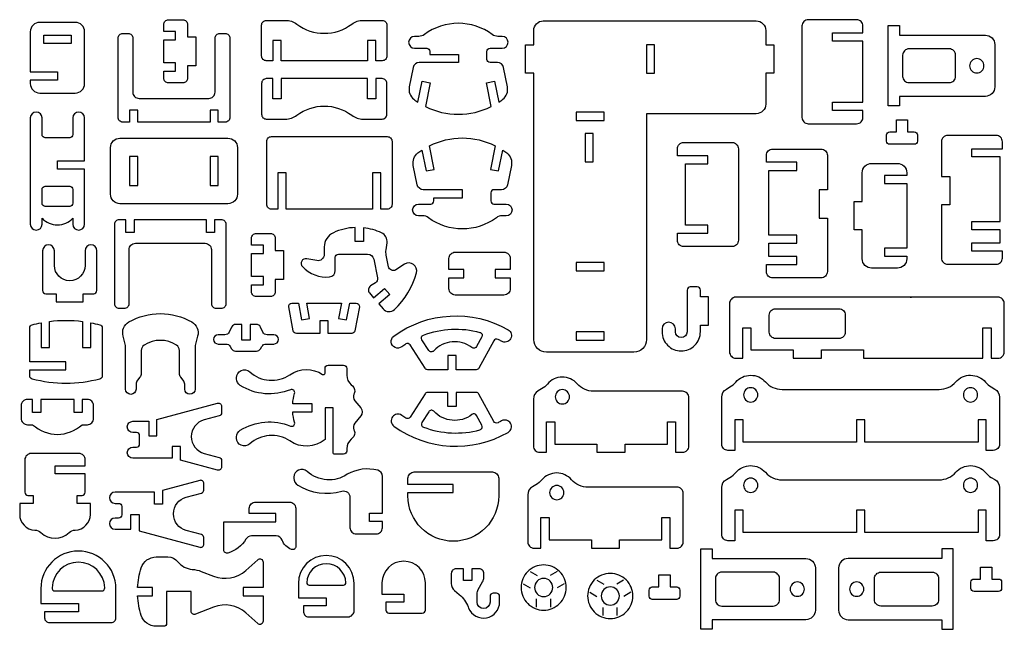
# Model space of a CAD drawing. Extents: x 658.3 to 688.5, y 0.5 to 38.3.
# Tile 1 of 2: x 658.4 to 688.5, y 0.5 to 19.1. Entities that reach past the tile are written whole.
import ezdxf

# ---------------------------------------------------------------- set-up
doc = ezdxf.new("R2010")
doc.units = 0
doc.header["$MEASUREMENT"] = 0
doc.layers.add('KONTUR', color=20, linetype='CONTINUOUS')

msp = doc.modelspace()

# ---------------------------------------------------------------- linework, layer by layer
at = {"layer": 'KONTUR'}
for points in [[(658.988, 16.887), (660.07, 16.887, 0.414214), (660.358, 17.176), (660.358, 18.758, 0.414214), (660.07, 19.046), (658.988, 19.046, 0.414214), (658.699, 18.758), (658.699, 17.531), (659.529, 17.531), (659.529, 17.281), (658.699, 17.281), (658.699, 17.176, 0.414214)], [(663.142, 17.809), (662.781, 17.809), (662.781, 18.514), (663.142, 18.514), (663.142, 18.764), (662.781, 18.764), (662.781, 18.98, -0.414214), (662.925, 19.124), (663.359, 19.124, -0.414214), (663.504, 18.98), (663.504, 18.607), (663.754, 18.607), (663.754, 17.716), (663.504, 17.716), (663.504, 17.343, -0.414214), (663.359, 17.198), (662.925, 17.198, -0.414214), (662.781, 17.343), (662.781, 17.559), (663.142, 17.559)], [(665.913, 19.107), (666.498, 19.107, -0.16263), (666.845, 18.992, 0.334097), (668.526, 18.992, -0.16263), (668.873, 19.107), (669.458, 19.107, -0.414214), (669.602, 18.963), (669.602, 18.017, -0.414214), (669.458, 17.873), (669.258, 17.873), (669.258, 18.49), (669.008, 18.49), (669.008, 17.873), (666.363, 17.873), (666.363, 18.49), (666.113, 18.49), (666.113, 17.873), (665.913, 17.873, -0.414214), (665.769, 18.017), (665.769, 18.963, -0.414214)], [(672.789, 16.475), (672.643, 17.196), (672.888, 17.246), (673.017, 16.608, 0.016944), (673.14, 16.695, 0.286808), (673.284, 17.077), (673.165, 17.664, 0.357001), (672.977, 17.818), (672.751, 17.818, -0.414214), (672.655, 17.914), (672.655, 18.161, -0.414214), (672.751, 18.258), (673.124, 18.258, 1), (673.124, 18.616), (672.994, 18.616, -0.161246), (672.822, 18.673, 0.331101), (670.745, 18.673, -0.161246), (670.573, 18.616), (670.443, 18.616, 1), (670.443, 18.258), (670.816, 18.258, -0.414214), (670.912, 18.161), (670.912, 18.068), (671.784, 18.068), (671.784, 17.818), (670.59, 17.818, 0.357001), (670.402, 17.664), (670.283, 17.077, 0.286808), (670.427, 16.695, 0.016944), (670.55, 16.608), (670.679, 17.246), (670.924, 17.196), (670.778, 16.475, 0.237707)], [(677.534, 9.351, -0.414214), (677.149, 8.966), (674.475, 8.966, -0.414214), (674.09, 9.351), (674.09, 17.491), (673.84, 17.491), (673.84, 18.355), (674.09, 18.355), (674.09, 18.802, -0.414214), (674.379, 19.09), (680.892, 19.09, -0.414214), (681.181, 18.802), (681.181, 18.355), (681.431, 18.355), (681.431, 17.491), (681.181, 17.491), (681.181, 16.543, -0.414214), (680.892, 16.255), (677.534, 16.255)], [(683.9, 16.603), (684.15, 16.603), (684.15, 18.473), (683.9, 18.473), (683.218, 18.473), (683.218, 18.723), (684.15, 18.723), (684.15, 18.935, 0.414214), (683.957, 19.127), (682.479, 19.127, 0.414214), (682.287, 18.935), (682.287, 16.141, 0.414214), (682.479, 15.948), (683.957, 15.948, 0.414214), (684.15, 16.141), (684.15, 16.353), (683.218, 16.353), (683.218, 16.603)], [(661.527, 15.998, -0.414214), (661.383, 16.142), (661.383, 18.561, -0.414214), (661.527, 18.705), (661.688, 18.705, -0.414214), (661.832, 18.561), (661.832, 16.913, 0.414214), (662.024, 16.721), (664.156, 16.721, 0.414214), (664.348, 16.913), (664.348, 18.561, -0.414214), (664.492, 18.705), (664.653, 18.705, -0.414214), (664.797, 18.561), (664.797, 16.142, -0.414214), (664.653, 15.998), (664.445, 15.998), (664.445, 16.359), (664.195, 16.359), (664.195, 15.998), (661.985, 15.998), (661.985, 16.359), (661.735, 16.359), (661.735, 15.998)], [(687.894, 16.785), (685.265, 16.785), (685.265, 16.491), (684.921, 16.491), (684.921, 18.948), (685.265, 18.948), (685.265, 18.655), (687.894, 18.655, -0.414214), (688.183, 18.366), (688.183, 17.074, -0.414214)], [(686.982, 17.396), (686.982, 18.044, 0.414214), (686.789, 18.236), (685.557, 18.236, 0.414214), (685.365, 18.044), (685.365, 17.396, 0.414214), (685.557, 17.204), (686.789, 17.204, 0.414214)], [(687.631, 17.938, 0.414214), (687.413, 17.72, 0.414214), (687.631, 17.502, 0.414214), (687.849, 17.72, 0.414214)], [(665.913, 16.091), (666.498, 16.091, 0.16263), (666.845, 16.207, -0.334097), (668.526, 16.207, 0.16263), (668.873, 16.091), (669.458, 16.091, 0.414214), (669.602, 16.236), (669.602, 17.182, 0.414214), (669.458, 17.326), (669.258, 17.326), (669.258, 16.709), (669.008, 16.709), (669.008, 17.326), (666.363, 17.326), (666.363, 16.709), (666.113, 16.709), (666.113, 17.326), (665.913, 17.326, 0.414214), (665.769, 17.182), (665.769, 16.236, 0.414214)], [(659.998, 16.125), (659.998, 15.617, -0.414214), (659.902, 15.52), (659.155, 15.52, -0.414214), (659.059, 15.617), (659.059, 16.125, 1), (658.699, 16.125), (658.699, 12.879, 1), (659.059, 12.879), (659.059, 13.059, 0.435619), (659.998, 13.059), (659.998, 12.879, 1), (660.358, 12.879), (660.358, 14.56), (659.529, 14.56), (659.529, 14.81), (660.358, 14.81), (660.358, 16.125, 1)], [(684.972, 15.703), (685.173, 15.703), (685.173, 16.069), (685.517, 16.069), (685.517, 15.703), (685.718, 15.703, -0.414214), (685.814, 15.607), (685.814, 15.416, -0.414214), (685.718, 15.32), (684.972, 15.32, -0.414214), (684.876, 15.416), (684.876, 15.607, -0.414214)], [(661.15, 15.219, -0.414214), (661.438, 15.508), (664.742, 15.508, -0.414214), (665.03, 15.219), (665.03, 13.794, -0.414214), (664.742, 13.505), (661.438, 13.505, -0.414214), (661.15, 13.794)], [(666.267, 14.448), (666.267, 13.34), (666.068, 13.34, -0.414214), (665.924, 13.484), (665.924, 15.412, -0.414214), (666.068, 15.556), (669.612, 15.556, -0.414214), (669.757, 15.412), (669.757, 13.484, -0.414214), (669.612, 13.34), (669.413, 13.34), (669.413, 14.448), (669.163, 14.448), (669.163, 13.34), (666.517, 13.34), (666.517, 14.448)], [(672.911, 15.275), (672.766, 14.554), (673.011, 14.505), (673.139, 15.143, -0.016944), (673.263, 15.055, -0.286808), (673.406, 14.673), (673.288, 14.086, -0.357001), (673.099, 13.932), (672.873, 13.932, 0.414214), (672.777, 13.836), (672.777, 13.589, 0.414214), (672.873, 13.493), (673.247, 13.493, -1), (673.247, 13.134), (673.117, 13.134, 0.161246), (672.945, 13.077, -0.331101), (670.867, 13.077, 0.161246), (670.695, 13.134), (670.565, 13.134, -1), (670.565, 13.493), (670.939, 13.493, 0.414214), (671.035, 13.589), (671.035, 13.682), (671.906, 13.682), (671.906, 13.932), (670.713, 13.932, -0.357001), (670.524, 14.086), (670.406, 14.673, -0.286808), (670.549, 15.055, -0.016944), (670.672, 15.143), (670.801, 14.505), (671.046, 14.554), (670.901, 15.275, -0.237707)], [(678.982, 12.85), (678.732, 12.85), (678.732, 14.72), (678.982, 14.72), (679.413, 14.72), (679.413, 14.97), (678.482, 14.97), (678.482, 15.182, -0.414214), (678.674, 15.375), (680.152, 15.375, -0.414214), (680.345, 15.182), (680.345, 12.388, -0.414214), (680.152, 12.196), (678.674, 12.196, -0.414214), (678.482, 12.388), (678.482, 12.6), (679.413, 12.6), (679.413, 12.85)], [(687.484, 12.71), (687.484, 12.96), (688.344, 12.96), (688.344, 14.935), (687.916, 14.935), (687.484, 14.935), (687.484, 15.185), (688.416, 15.185), (688.416, 15.398, 0.414214), (688.223, 15.59), (686.745, 15.59, 0.414214), (686.553, 15.398), (686.553, 14.339), (686.803, 14.339), (686.803, 13.475), (686.553, 13.475), (686.553, 11.845, 0.414214), (686.745, 11.653), (688.223, 11.653, 0.414214), (688.416, 11.845), (688.416, 12.058), (687.484, 12.058), (687.484, 12.308), (687.916, 12.308), (688.344, 12.308), (688.344, 12.71)], [(682.131, 12.295), (682.131, 12.545), (681.271, 12.545), (681.271, 14.521), (681.7, 14.521), (682.131, 14.521), (682.131, 14.771), (681.2, 14.771), (681.2, 14.983, -0.414214), (681.392, 15.176), (682.871, 15.176, -0.414214), (683.063, 14.983), (683.063, 13.924), (682.813, 13.924), (682.813, 13.06), (683.063, 13.06), (683.063, 11.431, -0.414214), (682.871, 11.238), (681.392, 11.238, -0.414214), (681.2, 11.431), (681.2, 11.643), (682.131, 11.643), (682.131, 11.893), (681.7, 11.893), (681.271, 11.893), (681.271, 12.295)], [(684.128, 14.448, -0.414214), (684.417, 14.737), (685.203, 14.737, -0.414214), (685.491, 14.448), (685.491, 14.37), (684.81, 14.37), (684.81, 14.12), (685.491, 14.12), (685.491, 12.151), (684.81, 12.151), (684.81, 11.901), (685.491, 11.901), (685.491, 11.823, -0.414214), (685.203, 11.535), (684.417, 11.535, -0.414214), (684.128, 11.823), (684.128, 12.704), (683.878, 12.704), (683.878, 13.568), (684.128, 13.568)], [(659.155, 13.424, -0.414214), (659.059, 13.52), (659.059, 13.939, -0.414214), (659.155, 14.036), (659.902, 14.036, -0.414214), (659.998, 13.939), (659.998, 13.52, -0.414214), (659.902, 13.424)], [(661.414, 13.017, 0.414214), (661.27, 12.873), (661.27, 10.453, 0.414214), (661.414, 10.309), (661.575, 10.309, 0.414214), (661.719, 10.453), (661.719, 12.102, -0.414214), (661.911, 12.294), (664.043, 12.294, -0.414214), (664.235, 12.102), (664.235, 10.453, 0.414214), (664.379, 10.309), (664.54, 10.309, 0.414214), (664.684, 10.453), (664.684, 12.873, 0.414214), (664.54, 13.017), (664.332, 13.017), (664.332, 12.627), (664.082, 12.627), (664.082, 13.017), (661.872, 13.017), (661.872, 12.627), (661.622, 12.627), (661.622, 13.017)], [(669.603, 12.314, 0.327736), (669.439, 12.613, 0.082502), (668.884, 12.768), (668.884, 12.346), (668.634, 12.346), (668.634, 12.777, 0.098873), (667.963, 12.619, 0.293434), (667.683, 12.182), (667.683, 11.954, -0.470319), (667.454, 11.766), (667.148, 11.824, 0.725517), (667.016, 11.583, 0.232505), (667.849, 11.268, 0.386628), (668.023, 11.46), (668.023, 11.869, -0.414214), (668.119, 11.965), (669.009, 11.965, -0.356602), (669.197, 11.811), (669.314, 11.238, -0.310333), (669.25, 11.087), (669.101, 10.992, 0.45464), (669.068, 10.777), (669.191, 10.632), (669.527, 10.916), (669.689, 10.726), (669.353, 10.441), (669.481, 10.291, 0.429009), (669.829, 10.271, 0.137809), (670.503, 11.39, 0.686905), (670.142, 11.656), (669.871, 11.483, -0.526329), (669.652, 11.576), (669.579, 11.934, -0.083534), (669.574, 12.094)], [(665.823, 11.279), (665.462, 11.279), (665.462, 11.984), (665.823, 11.984), (665.823, 12.234), (665.462, 12.234), (665.462, 12.45, -0.414214), (665.606, 12.594), (666.041, 12.594, -0.414214), (666.185, 12.45), (666.185, 12.076), (666.435, 12.076), (666.435, 11.186), (666.185, 11.186), (666.185, 10.812, -0.414214), (666.041, 10.668), (665.606, 10.668, -0.414214), (665.462, 10.812), (665.462, 11.029), (665.823, 11.029)], [(659.435, 11.62), (659.435, 12.068, 1), (659.075, 12.068), (659.075, 10.85, 0.414214), (659.171, 10.754), (659.49, 10.754), (659.49, 10.504), (660.319, 10.504), (660.319, 10.754), (660.638, 10.754, 0.414214), (660.734, 10.85), (660.734, 12.068, 1), (660.374, 12.068), (660.374, 11.62, -1)], [(673.177, 10.715), (671.686, 10.715, -0.414214), (671.494, 10.907), (671.494, 11.244), (671.953, 11.244), (671.953, 11.494), (671.494, 11.494), (671.494, 11.831, -0.414214), (671.686, 12.023), (673.177, 12.023, -0.414214), (673.369, 11.831), (673.369, 11.494), (672.91, 11.494), (672.91, 11.244), (673.369, 11.244), (673.369, 10.907, -0.414214)], [(678.417, 9.68, 1), (678.01, 9.68), (678.01, 9.592, 0.414214), (678.596, 9.006, 0.414214), (679.183, 9.592), (679.183, 9.796), (679.433, 9.796), (679.433, 10.66), (679.183, 10.66), (679.183, 10.864, 0.414214), (679.086, 10.96), (678.872, 10.96, 0.414214), (678.776, 10.864), (678.776, 9.592, -1), (678.417, 9.592)], [(682.017, 9.035), (682.017, 8.785), (682.881, 8.785), (682.881, 9.035), (684.171, 9.035), (684.171, 8.785), (686.598, 8.785), (687.818, 8.785), (687.818, 9.716), (688.068, 9.716), (688.068, 8.785), (688.28, 8.785, 0.414214), (688.473, 8.977), (688.473, 10.455, 0.414214), (688.28, 10.648), (680.265, 10.648, 0.414214), (680.073, 10.455), (680.073, 8.977, 0.414214), (680.265, 8.785), (680.477, 8.785), (680.477, 9.716), (680.727, 9.716), (680.727, 9.035)], [(668.621, 9.621, -0.361445), (668.526, 9.542), (667.804, 9.542), (667.804, 9.923), (667.554, 9.923), (667.554, 9.542), (666.831, 9.542, -0.361445), (666.736, 9.621), (666.6, 10.354, -0.469028), (666.695, 10.468), (666.894, 10.468), (666.989, 9.952), (667.235, 9.997), (667.148, 10.468), (668.209, 10.468), (668.122, 9.997), (668.368, 9.952), (668.464, 10.468), (668.662, 10.468, -0.469028), (668.757, 10.354)], [(683.418, 9.387), (681.48, 9.387, -0.414214), (681.288, 9.579), (681.288, 10.104, -0.414214), (681.48, 10.296), (683.418, 10.296, -0.414214), (683.61, 10.104), (683.61, 9.579, -0.414214)], [(658.681, 9.62), (658.681, 9.712, -0.339868), (658.752, 9.805, -0.017741), (659.031, 9.868), (659.031, 9.116), (659.281, 9.116), (659.281, 9.908, -0.063321), (660.296, 9.908), (660.296, 9.116), (660.546, 9.116), (660.546, 9.868, -0.017741), (660.825, 9.805, -0.339868), (660.896, 9.712), (660.896, 8.24, -0.339868), (660.825, 8.147, -0.130898), (658.752, 8.147, -0.339868), (658.681, 8.24), (658.681, 8.424), (659.789, 8.424), (659.789, 8.674), (658.681, 8.674)], [(661.714, 9.891, -0.267035), (663.634, 9.891, -0.33993), (663.814, 9.458), (663.738, 9.175), (663.738, 7.84, -1), (663.418, 7.84), (663.418, 7.989, 0.173888), (663.374, 8.111), (663.3, 8.201, -0.173888), (663.256, 8.323), (663.256, 9.023, 0.254451), (663.168, 9.184, 0.295226), (662.18, 9.184, 0.254451), (662.092, 9.023), (662.092, 8.323, -0.173888), (662.049, 8.201), (661.975, 8.111, 0.173888), (661.931, 7.989), (661.931, 7.84, -1), (661.61, 7.84), (661.61, 9.175), (661.535, 9.458, -0.33993)], [(669.813, 9.459, -0.296281), (673.303, 9.652, -1), (673.102, 9.301, 0.010719), (672.996, 9.359, 0.409028), (672.867, 9.319), (672.414, 8.481, -0.275451), (672.33, 8.431), (671.713, 8.431), (671.713, 8.865), (671.463, 8.865), (671.463, 8.431), (670.847, 8.431, -0.256138), (670.766, 8.475), (670.31, 9.189, 0.41701), (670.176, 9.218, 0.01351), (670.052, 9.132, -1)], [(664.808, 9.145), (664.848, 9.075, 0.267949), (664.973, 9.003), (665.614, 9.003, 0.267949), (665.738, 9.075), (665.779, 9.145, -0.267949), (665.904, 9.217), (666.144, 9.217, 1), (666.144, 9.499), (665.937, 9.499, -0.288239), (665.808, 9.58), (665.733, 9.735, 0.288239), (665.603, 9.817), (665.418, 9.817), (665.418, 9.335), (665.168, 9.335), (665.168, 9.817), (664.983, 9.817, 0.288239), (664.853, 9.735), (664.779, 9.58, -0.288239), (664.649, 9.499), (664.442, 9.499, 1), (664.442, 9.217), (664.683, 9.217, -0.267949)], [(672.444, 9.574, -0.483161), (672.503, 9.436), (672.342, 9.138, -0.46149), (672.199, 9.108, 0.387543), (671.031, 9.008, -0.491578), (670.88, 9.022), (670.67, 9.35, -0.476222), (670.717, 9.492, -0.158028)], [(668.372, 6.018), (668.372, 5.946, -0.414214), (668.276, 5.85), (668.006, 5.85, -0.414214), (667.958, 5.898), (667.958, 7.266), (667.708, 7.266), (667.708, 6.296, -0.33145), (666.633, 6.255, 0.343881), (665.405, 6.165, -0.650317), (665.003, 6.343), (665.003, 6.378, -0.258498), (665.116, 6.582, -0.242557), (666.65, 6.709, 0.631373), (666.779, 6.826, -0.05204), (666.72, 7.141), (667.316, 7.141), (667.316, 7.391), (666.72, 7.391, -0.05204), (666.779, 7.706, 0.631373), (666.65, 7.822, -0.242557), (665.116, 7.95, -0.258498), (665.003, 8.154), (665.003, 8.189, -0.650317), (665.405, 8.367, 0.343881), (666.633, 8.277, -0.303388), (667.634, 8.289, 0.595263), (667.708, 8.329), (667.708, 8.471, -0.414214), (667.804, 8.567), (668.276, 8.567, -0.414214), (668.372, 8.471), (668.372, 8.263, 0.222745), (668.511, 7.968), (668.549, 7.936, -0.341843), (668.6, 7.706), (668.592, 7.69, 0.29127), (668.618, 7.485), (668.802, 7.264, -0.360967), (668.802, 7.018), (668.618, 6.797, 0.29127), (668.592, 6.592), (668.6, 6.576, -0.341843), (668.549, 6.346), (668.511, 6.314, 0.222745)], [(676.02, 6.16), (676.02, 5.91), (676.884, 5.91), (676.884, 6.16), (678.174, 6.16), (678.174, 6.841), (678.424, 6.841), (678.424, 5.91), (678.637, 5.91, 0.414214), (678.829, 6.102), (678.829, 7.58, 0.414214), (678.637, 7.773), (675.919, 7.773, -0.215842), (675.414, 8.002, 0.457549), (674.505, 7.995, -0.085844), (674.329, 7.848), (674.22, 7.785, 0.267949), (674.076, 7.535), (674.076, 6.102, 0.414214), (674.268, 5.91), (674.481, 5.91), (674.481, 6.841), (674.731, 6.841), (674.731, 6.16)], [(680.026, 5.967, -0.414214), (679.833, 6.159), (679.833, 7.592, -0.267949), (679.977, 7.842), (680.086, 7.905, 0.085844), (680.263, 8.052, -0.457549), (681.171, 8.059, 0.215842), (681.677, 7.83), (686.482, 7.83, 0.215842), (686.988, 8.059, -0.457549), (687.897, 8.052, 0.085844), (688.073, 7.905), (688.182, 7.842, -0.267949), (688.326, 7.592), (688.326, 6.159, -0.414214), (688.134, 5.967), (687.921, 5.967), (687.921, 6.898), (687.671, 6.898), (687.671, 6.217), (684.205, 6.217), (684.205, 6.898), (683.955, 6.898), (683.955, 6.217), (680.488, 6.217), (680.488, 6.898), (680.238, 6.898), (680.238, 5.967)], [(680.72, 7.881, 0.414214), (680.502, 7.663, 0.414214), (680.72, 7.445, 0.414214), (680.938, 7.663, 0.414214)], [(687.439, 7.881, 0.414214), (687.221, 7.663, 0.414214), (687.439, 7.445, 0.414214), (687.657, 7.663, 0.414214)], [(669.813, 6.711, 0.296281), (673.303, 6.518, 1), (673.102, 6.869, -0.010719), (672.996, 6.811, -0.409028), (672.867, 6.851), (672.414, 7.689, 0.275451), (672.33, 7.739), (671.713, 7.739), (671.713, 7.305), (671.463, 7.305), (671.463, 7.739), (670.847, 7.739, 0.256138), (670.766, 7.695), (670.31, 6.981, -0.41701), (670.176, 6.952, -0.01351), (670.052, 7.038, 1)], [(674.962, 7.824, 0.414214), (674.744, 7.606, 0.414214), (674.962, 7.387, 0.414214), (675.181, 7.606, 0.414214)], [(658.612, 6.752), (658.77, 6.752, 0.389467), (660.285, 6.752), (660.443, 6.752, 0.414214), (660.635, 6.944), (660.635, 7.331, 0.414214), (660.443, 7.523), (660.285, 7.523), (660.285, 7.128), (660.035, 7.128), (660.035, 7.523), (659.02, 7.523), (659.02, 7.128), (658.77, 7.128), (658.77, 7.523), (658.612, 7.523, 0.414214), (658.42, 7.331), (658.42, 6.944, 0.414214)], [(662.32, 6.858), (662.32, 6.409), (662.57, 6.409), (662.57, 6.912), (664.425, 7.409, -0.493145), (664.546, 7.316), (664.546, 7.115, -0.339454), (664.475, 7.022), (664.013, 6.899, 0.767327), (664.013, 5.877), (664.475, 5.753, -0.339454), (664.546, 5.66), (664.546, 5.46, -0.493145), (664.425, 5.367), (663.288, 5.672), (663.288, 6.09), (663.038, 6.09), (663.038, 5.725), (661.836, 5.725, -1), (661.836, 6.068), (661.944, 6.068, 0.414214), (662.04, 6.164), (662.04, 6.419, 0.414214), (661.944, 6.515), (661.836, 6.515, -1), (661.836, 6.858)], [(672.444, 6.596, 0.483161), (672.503, 6.734), (672.342, 7.032, 0.46149), (672.199, 7.062, -0.387543), (671.031, 7.162, 0.491578), (670.88, 7.148), (670.67, 6.819, 0.476222), (670.717, 6.678, 0.158028)], [(659.024, 3.455, 0.390295), (659.886, 3.455, -0.179271), (660.072, 3.531, 0.404093), (660.536, 4.012), (660.536, 4.343), (660.128, 4.343), (660.128, 4.593), (660.282, 4.593, 0.414214), (660.378, 4.689), (660.378, 5.248), (659.455, 5.248), (659.455, 5.498), (660.378, 5.498), (660.378, 5.679, 0.414214), (660.185, 5.871), (658.725, 5.871, 0.414214), (658.532, 5.679), (658.532, 4.689, 0.414214), (658.628, 4.593), (658.782, 4.593), (658.782, 4.343), (658.374, 4.343), (658.374, 4.012, 0.404093), (658.838, 3.531, -0.179271)], [(680.026, 3.205, -0.414214), (679.833, 3.397), (679.833, 4.83, -0.267949), (679.977, 5.08), (680.086, 5.143, 0.085844), (680.263, 5.289, -0.457549), (681.171, 5.297, 0.215842), (681.677, 5.068), (686.482, 5.068, 0.215842), (686.988, 5.297, -0.457549), (687.897, 5.289, 0.085844), (688.073, 5.143), (688.182, 5.08, -0.267949), (688.326, 4.83), (688.326, 3.397, -0.414214), (688.134, 3.205), (687.921, 3.205), (687.921, 4.136), (687.671, 4.136), (687.671, 3.455), (684.205, 3.455), (684.205, 4.136), (683.955, 4.136), (683.955, 3.455), (680.488, 3.455), (680.488, 4.136), (680.238, 4.136), (680.238, 3.205)], [(669.271, 3.413, 0.414214), (669.463, 3.605), (669.463, 3.797), (669.072, 3.797), (669.072, 4.047), (669.463, 4.047), (669.463, 5.174, 0.342082), (669.319, 5.36, 0.194861), (668.388, 5.236, -0.343881), (667.16, 5.326, 0.650317), (666.759, 5.148), (666.759, 5.113, 0.258498), (666.872, 4.909, 0.212615), (668.225, 4.719, -0.498511), (668.47, 4.534), (668.47, 3.605, 0.414214), (668.662, 3.413)], [(671.63, 4.677), (671.63, 4.927), (670.243, 4.927), (670.243, 5.115, -0.414214), (670.435, 5.307), (672.824, 5.307, -0.414214), (673.017, 5.115), (673.017, 4.578, -1), (670.243, 4.578), (670.243, 4.677)], [(675.849, 3.23), (675.849, 2.98), (676.713, 2.98), (676.713, 3.23), (678.003, 3.23), (678.003, 3.912), (678.253, 3.912), (678.253, 2.98), (678.465, 2.98, 0.414214), (678.657, 3.173), (678.657, 4.651, 0.414214), (678.465, 4.843), (675.748, 4.843, -0.215842), (675.242, 5.072, 0.457549), (674.334, 5.065, -0.085844), (674.157, 4.918), (674.048, 4.855, 0.267949), (673.904, 4.605), (673.904, 3.173, 0.414214), (674.096, 2.98), (674.309, 2.98), (674.309, 3.912), (674.559, 3.912), (674.559, 3.23)], [(680.72, 5.119, 0.414214), (680.502, 4.901, 0.414214), (680.72, 4.682, 0.414214), (680.938, 4.901, 0.414214)], [(687.439, 5.119, 0.414214), (687.221, 4.901, 0.414214), (687.439, 4.682, 0.414214), (687.657, 4.901, 0.414214)], [(661.775, 3.558), (661.775, 4.007), (662.025, 4.007), (662.025, 3.504), (663.88, 3.007, 0.493145), (664.001, 3.1), (664.001, 3.301, 0.339454), (663.93, 3.394), (663.468, 3.517, -0.767327), (663.468, 4.539), (663.93, 4.663, 0.339454), (664.001, 4.756), (664.001, 4.956, 0.493145), (663.88, 5.049), (662.742, 4.744), (662.742, 4.326), (662.492, 4.326), (662.492, 4.691), (661.29, 4.691, 1), (661.29, 4.348), (661.399, 4.348, -0.414214), (661.495, 4.252), (661.495, 3.997, -0.414214), (661.399, 3.901), (661.29, 3.901, 1), (661.29, 3.558)], [(674.791, 4.894, 0.414214), (674.573, 4.676, 0.414214), (674.791, 4.458, 0.414214), (675.009, 4.676, 0.414214)], [(666.814, 3.029, -0.523785), (666.684, 2.939, -0.215477), (666.395, 3.227, 0.311559), (666.216, 3.351), (665.458, 3.351, 0.26463), (665.292, 3.257, -0.192172), (664.737, 2.83, -0.49737), (664.615, 2.923), (664.615, 3.785), (666.209, 3.785), (666.209, 4.035), (665.394, 4.035), (665.394, 4.197, -0.414214), (665.586, 4.389), (666.622, 4.389, -0.414214), (666.814, 4.197)], [(659.137, 0.848, 0.414214), (659.281, 0.704), (661.172, 0.704, 0.414214), (661.316, 0.848), (661.316, 1.745, 1), (659.021, 1.745), (659.021, 1.288), (660.169, 1.288), (660.169, 1.038), (659.137, 1.038)], [(665.815, 1.776), (665.21, 1.776), (665.21, 1.526), (665.815, 1.526), (665.815, 0.746, -0.647905), (665.655, 0.674), (665.29, 1, 0.282198), (664.301, 1.179), (663.747, 0.963, -0.527677), (663.616, 1.052), (663.616, 1.651), (662.866, 1.651), (662.866, 0.687, -0.414214), (662.77, 0.591), (662.548, 0.591, -0.324633), (662.091, 0.923, -0.065576), (661.978, 1.526), (662.439, 1.526), (662.439, 1.776), (661.978, 1.776, -0.065576), (662.091, 2.378, -0.324633), (662.548, 2.71), (662.906, 2.71, -0.228179), (663.207, 2.565, 0.208491), (663.649, 2.332, -0.074187), (663.926, 2.269), (664.301, 2.123, 0.282198), (665.29, 2.301), (665.655, 2.627, -0.647905), (665.815, 2.555)], [(666.894, 1.466), (667.746, 1.466), (667.746, 1.216), (667.055, 1.216), (667.055, 1.026, 0.414214), (667.2, 0.882), (668.406, 0.882, 0.414214), (668.598, 1.075), (668.598, 1.904, 1), (666.894, 1.904)], [(682.408, 0.794), (679.541, 0.794), (679.541, 0.5), (679.197, 0.5), (679.197, 2.957), (679.541, 2.957), (679.541, 2.663), (682.408, 2.663, -0.414214), (682.697, 2.375), (682.697, 1.082, -0.414214)], [(683.697, 0.794), (686.564, 0.794), (686.564, 0.5), (686.908, 0.5), (686.908, 2.957), (686.564, 2.957), (686.564, 2.663), (683.697, 2.663, 0.414214), (683.408, 2.375), (683.408, 1.082, 0.414214)], [(659.363, 1.77, 0.4236), (659.459, 1.671), (660.878, 1.671, 0.4236), (660.974, 1.77, 0.968558)], [(667.147, 1.924, 0.4236), (667.219, 1.85), (668.273, 1.85, 0.4236), (668.345, 1.924, 0.968558)], [(669.449, 1.575), (670.113, 1.575), (670.113, 1.325), (669.567, 1.325), (669.567, 1.087, 0.414214), (669.663, 0.991), (670.68, 0.991, 0.414214), (670.776, 1.087), (670.776, 1.916, 1), (669.449, 1.916)], [(674.391, 2.468, 0.414214), (673.7, 1.777, 0.414214), (674.391, 1.086, 0.414214), (675.082, 1.777, 0.414214)], [(672.084, 1.185), (672.098, 1.15, 0.825341), (673.045, 1.333), (673.045, 1.505, 0.414214), (672.948, 1.601), (672.849, 1.601, 0.414214), (672.753, 1.505), (672.753, 1.333, -1), (672.355, 1.333), (672.355, 1.576, -0.131652), (672.393, 1.72), (672.526, 1.949, 0.131652), (672.564, 2.093), (672.564, 2.202, 0.414214), (672.42, 2.346), (672.191, 2.346), (672.191, 1.994), (671.941, 1.994), (671.941, 2.346), (671.711, 2.346, 0.414214), (671.567, 2.202), (671.567, 1.903, 0.220517), (671.669, 1.683), (671.813, 1.561, -0.122252)], [(676.427, 2.209, 0.414214), (675.736, 1.518, 0.414214), (676.427, 0.827, 0.414214), (677.118, 1.518, 0.414214)], [(677.712, 1.796), (677.913, 1.796), (677.913, 2.162), (678.257, 2.162), (678.257, 1.796), (678.458, 1.796, -0.414214), (678.554, 1.7), (678.554, 1.509, -0.414214), (678.458, 1.413), (677.712, 1.413, -0.414214), (677.615, 1.509), (677.615, 1.7, -0.414214)], [(681.6, 1.405), (681.6, 2.052, 0.414214), (681.408, 2.245), (679.833, 2.245, 0.414214), (679.641, 2.052), (679.641, 1.405, 0.414214), (679.833, 1.212), (681.408, 1.212, 0.414214)], [(684.505, 1.405), (684.505, 2.052, -0.414214), (684.697, 2.245), (686.272, 2.245, -0.414214), (686.464, 2.052), (686.464, 1.405, -0.414214), (686.272, 1.212), (684.697, 1.212, -0.414214)], [(687.548, 2.037), (687.749, 2.037), (687.749, 2.403), (688.093, 2.403), (688.093, 2.037), (688.294, 2.037, -0.414214), (688.39, 1.941), (688.39, 1.75, -0.414214), (688.294, 1.654), (687.548, 1.654, -0.414214), (687.452, 1.75), (687.452, 1.941, -0.414214)], [(674.391, 2.055, 0.414214), (674.113, 1.777, 0.414214), (674.391, 1.498, 0.414214), (674.669, 1.777, 0.414214)], [(682.145, 1.947, 0.414214), (681.927, 1.728, 0.414214), (682.145, 1.51, 0.414214), (682.363, 1.728, 0.414214)], [(683.96, 1.947, 0.414214), (683.742, 1.728, 0.414214), (683.96, 1.51, 0.414214), (684.178, 1.728, 0.414214)], [(676.427, 1.796, 0.414214), (676.149, 1.518, 0.414214), (676.427, 1.24, 0.414214), (676.705, 1.518, 0.414214)]]:
    msp.add_lwpolyline(points, format="xyb", close=True, dxfattribs=at)
for points in [[(659.114, 18.652), (659.943, 18.652), (659.943, 18.402), (659.114, 18.402)], [(677.534, 18.355), (677.534, 17.491), (677.784, 17.491), (677.784, 18.355)], [(675.38, 16.052), (676.244, 16.052), (676.244, 16.302), (675.38, 16.302)], [(675.656, 15.648), (675.656, 14.784), (675.906, 14.784), (675.906, 15.648)], [(661.985, 14.952), (661.735, 14.952), (661.735, 14.061), (661.985, 14.061)], [(664.445, 14.952), (664.195, 14.952), (664.195, 14.061), (664.445, 14.061)], [(675.38, 11.457), (676.244, 11.457), (676.244, 11.707), (675.38, 11.707)], [(675.38, 9.338), (676.244, 9.338), (676.244, 9.588), (675.38, 9.588)]]:
    msp.add_lwpolyline(points, close=True, dxfattribs=at)
for points in [[(685.593, 10.649, 0.014798), (685.633, 10.648)], [(663.256, 9.023, 0.254451), (663.168, 9.184)]]:
    msp.add_lwpolyline(points, format="xyb", dxfattribs=at)
for points in [[(673.982, 2.262), (674.195, 2.139)], [(674.8, 2.262), (674.587, 2.139)], [(673.766, 1.889), (673.979, 1.766)], [(675.016, 1.889), (674.803, 1.766)], [(676.018, 2.003), (676.231, 1.88)], [(676.836, 2.003), (676.623, 1.88)], [(675.802, 1.63), (676.015, 1.507)], [(677.052, 1.63), (676.839, 1.507)], [(674.175, 1.18), (674.175, 1.426)], [(674.607, 1.18), (674.607, 1.426)], [(676.211, 0.921), (676.211, 1.167)], [(676.643, 0.921), (676.643, 1.167)]]:
    msp.add_lwpolyline(points, dxfattribs=at)

doc.saveas('drawing.dxf')
